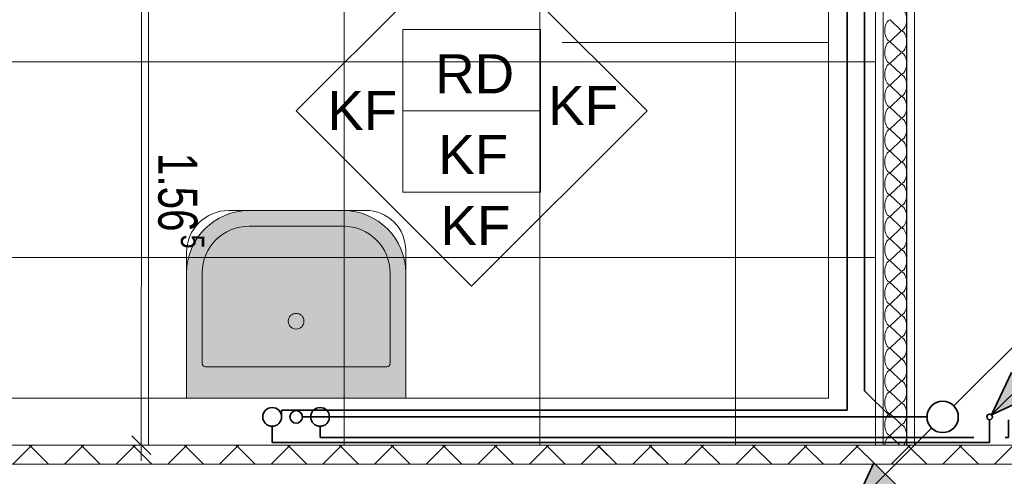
# Model space of a CAD drawing. Extents: x 229 to 926, y 37 to 878.
# Tile 193 of 201: x 558 to 620, y 666 to 695. Entities that reach past the tile are written whole.
import ezdxf
from ezdxf.lldxf.tags import DXFTag

# ---------------------------------------------------------------- set-up
doc = ezdxf.new("R2010")
doc.units = 0
doc.layers.get('0').update_dxf_attribs({"linetype": 'fein_strichliert', "lineweight": 13})
for name, color, linetype, lineweight in [('Ausstattung', 7, 'Continuous', 25), ('Beschriftung', 7, 'Continuous', 25), ('Beschriftung-A03CP9SUA9', 7, 'Continuous', 25), ('Deckenspiegel', 7, 'Continuous', 25), ('Fullfläche', 7, 'Continuous', 25), ('Fullfläche-A03CP9SXA9', 7, 'Continuous', 25), ('Maßlinien', 7, 'Continuous', 25), ('Maßlinien-A03CP9T3A9', 7, 'Continuous', 25), ('S_BI_Einrichtung', 7, 'Continuous', 18), ('Wände', 7, 'Continuous', 25), ('Wände-A03CP9T2A9', 7, 'Continuous', 25)]:
    doc.layers.add(name, color=color, linetype=linetype, lineweight=lineweight)
for name, color, linetype, lineweight, true_color in [('S_BI_Einrichtungflaeche', 7, 'Continuous', 35, 0xc0c0c0), ('S_BI_Kaltwasser', 7, 'STRICHPUNKT2', 35, 0x009900), ('S_BI_Schmutzwasser', 7, 'Continuous', 35, 0x993300), ('S_BI_Warmwasser', 1, 'Strich_Punkt_Punkt_grob', 35, 0xff0000)]:
    doc.layers.add(name, color=color, linetype=linetype, lineweight=lineweight, true_color=true_color)
doc.styles.get("Standard").update_dxf_attribs({"font": 'arial.ttf'})
tags = doc.linetypes.add('fein_strichliert', pattern=[4, 1, -2, 1]).pattern_tags.tags
tags[8:9] = [DXFTag(74, 4), DXFTag(75, 0), DXFTag(340, '0'), DXFTag(46, 0.0), DXFTag(50, 0.0), DXFTag(44, 0.0), DXFTag(45, 0.0)]
tags[6:7] = [DXFTag(74, 4), DXFTag(75, 0), DXFTag(340, '0'), DXFTag(46, 0.0), DXFTag(50, 0.0), DXFTag(44, 0.0), DXFTag(45, 0.0)]
tags[4:5] = [DXFTag(74, 4), DXFTag(75, 0), DXFTag(340, '0'), DXFTag(46, 0.0), DXFTag(50, 0.0), DXFTag(44, 0.0), DXFTag(45, 0.0)]
tags = doc.linetypes.add('Strich_Punkt_Punkt_grob', pattern=[22, 8, -2, 0, -2, 0, -2, 8]).pattern_tags.tags
tags[16:17] = [DXFTag(74, 4), DXFTag(75, 0), DXFTag(340, '0'), DXFTag(46, 0.0), DXFTag(50, 0.0), DXFTag(44, 0.0), DXFTag(45, 0.0)]
tags[14:15] = [DXFTag(74, 4), DXFTag(75, 0), DXFTag(340, '0'), DXFTag(46, 0.0), DXFTag(50, 0.0), DXFTag(44, 0.0), DXFTag(45, 0.0)]
tags[12:13] = [DXFTag(74, 4), DXFTag(75, 0), DXFTag(340, '0'), DXFTag(46, 0.0), DXFTag(50, 0.0), DXFTag(44, 0.0), DXFTag(45, 0.0)]
tags[10:11] = [DXFTag(74, 4), DXFTag(75, 0), DXFTag(340, '0'), DXFTag(46, 0.0), DXFTag(50, 0.0), DXFTag(44, 0.0), DXFTag(45, 0.0)]
tags[8:9] = [DXFTag(74, 4), DXFTag(75, 0), DXFTag(340, '0'), DXFTag(46, 0.0), DXFTag(50, 0.0), DXFTag(44, 0.0), DXFTag(45, 0.0)]
tags[6:7] = [DXFTag(74, 4), DXFTag(75, 0), DXFTag(340, '0'), DXFTag(46, 0.0), DXFTag(50, 0.0), DXFTag(44, 0.0), DXFTag(45, 0.0)]
tags[4:5] = [DXFTag(74, 4), DXFTag(75, 0), DXFTag(340, '0'), DXFTag(46, 0.0), DXFTag(50, 0.0), DXFTag(44, 0.0), DXFTag(45, 0.0)]
tags = doc.linetypes.add('STRICHPUNKT2', pattern=[12.7, 6.35, -3.175, 0, -3.175]).pattern_tags.tags
tags[10:11] = [DXFTag(74, 4), DXFTag(75, 0), DXFTag(340, '0'), DXFTag(46, 0.0), DXFTag(50, 0.0), DXFTag(44, 0.0), DXFTag(45, 0.0)]
tags[8:9] = [DXFTag(74, 4), DXFTag(75, 0), DXFTag(340, '0'), DXFTag(46, 0.0), DXFTag(50, 0.0), DXFTag(44, 0.0), DXFTag(45, 0.0)]
tags[6:7] = [DXFTag(74, 4), DXFTag(75, 0), DXFTag(340, '0'), DXFTag(46, 0.0), DXFTag(50, 0.0), DXFTag(44, 0.0), DXFTag(45, 0.0)]
tags[4:5] = [DXFTag(74, 4), DXFTag(75, 0), DXFTag(340, '0'), DXFTag(46, 0.0), DXFTag(50, 0.0), DXFTag(44, 0.0), DXFTag(45, 0.0)]

# ---------------------------------------------------------------- blocks, each defined once
blk = doc.blocks.new('Referenz-A03CP9SSA9', base_point=(255.728, 65.704))
at = {"layer": 'Ausstattung', "color": 0, "lineweight": -2}
for p, q in [((609.185, 693.596), (592.185, 693.596)), ((570.885, 682.846), (579.636, 682.846)), ((568.185, 670.846), (568.185, 680.146)), ((582.185, 680.297), (582.185, 670.846)), ((582.185, 670.846), (568.185, 670.846))]:
    blk.add_line(p, q, dxfattribs=at)
for centre, major_axis, end_param in [((570.885, 680.146), (0, 2.7), 1.570796), ((579.636, 680.297), (2.549, 0), 1.570797)]:
    blk.add_ellipse(centre, major_axis=major_axis, ratio=1, start_param=0, end_param=end_param, dxfattribs=at)
at = {"layer": 'Beschriftung', "color": 0, "lineweight": -2}
for p, q in [((575.179, 689.211), (586.394, 700.423)), ((586.394, 700.423), (597.606, 689.208)), ((581.993, 689.21), (581.993, 694.41)), ((581.993, 694.41), (590.793, 694.409)), ((590.793, 694.409), (590.793, 689.209)), ((586.391, 677.996), (575.179, 689.211)), ((581.992, 684.01), (581.993, 689.21)), ((590.793, 689.209), (581.993, 689.21)), ((597.606, 689.208), (586.391, 677.996)), ((590.793, 689.209), (590.792, 684.009)), ((590.792, 684.009), (581.992, 684.01))]:
    blk.add_line(p, q, dxfattribs=at)
at = {"layer": 'Fullfläche', "color": 0, "lineweight": -2}
for p, q in [((613.135, 695.032), (613.835, 694.36)), ((613.835, 694.332), (613.135, 693.66)), ((613.135, 693.632), (613.835, 692.96)), ((613.835, 692.932), (613.135, 692.26)), ((613.135, 692.232), (613.835, 691.56)), ((613.835, 691.532), (613.135, 690.86)), ((613.135, 690.832), (613.835, 690.16)), ((613.835, 690.132), (613.135, 689.46)), ((613.135, 689.432), (613.835, 688.76)), ((613.835, 688.732), (613.135, 688.06)), ((613.135, 688.032), (613.835, 687.36)), ((613.835, 687.332), (613.135, 686.66)), ((613.135, 686.632), (613.835, 685.96)), ((613.835, 685.932), (613.135, 685.26)), ((613.135, 685.232), (613.835, 684.56)), ((613.835, 684.532), (613.135, 683.86)), ((613.135, 683.832), (613.835, 683.16)), ((613.835, 683.132), (613.135, 682.46)), ((613.135, 682.432), (613.835, 681.76)), ((613.835, 681.732), (613.135, 681.06)), ((613.135, 681.032), (613.835, 680.36)), ((613.835, 680.332), (613.135, 679.66)), ((613.135, 679.632), (613.835, 678.96)), ((613.835, 678.932), (613.135, 678.26)), ((613.135, 678.232), (613.835, 677.56)), ((613.835, 677.532), (613.135, 676.86)), ((613.135, 676.832), (613.835, 676.16)), ((613.835, 676.132), (613.135, 675.46)), ((613.135, 675.432), (613.835, 674.76)), ((613.835, 674.732), (613.135, 674.06)), ((613.135, 674.032), (613.835, 673.36)), ((613.835, 673.332), (613.135, 672.66)), ((613.135, 672.632), (613.835, 671.96)), ((613.835, 671.932), (613.135, 671.26)), ((613.135, 671.232), (613.835, 670.56)), ((613.835, 670.532), (613.135, 669.86)), ((613.135, 669.832), (613.835, 669.16)), ((613.835, 669.132), (613.135, 668.46)), ((613.135, 668.432), (613.745, 667.846)), ((558.225, 667.754), (557.097, 666.624)), ((558.136, 667.846), (558.225, 667.757)), ((558.32, 667.846), (558.232, 667.757)), ((558.232, 667.754), (559.36, 666.624)), ((561.525, 667.754), (560.396, 666.624)), ((561.436, 667.846), (561.525, 667.757)), ((561.62, 667.846), (561.532, 667.757)), ((561.532, 667.754), (562.661, 666.624)), ((564.825, 667.754), (563.696, 666.624)), ((564.736, 667.846), (564.825, 667.757)), ((564.92, 667.846), (564.832, 667.757)), ((564.832, 667.754), (565.961, 666.623)), ((568.125, 667.754), (566.995, 666.623)), ((568.036, 667.846), (568.125, 667.757)), ((568.22, 667.846), (568.132, 667.757)), ((568.132, 667.754), (569.261, 666.623)), ((571.425, 667.754), (570.295, 666.623)), ((571.336, 667.846), (571.425, 667.757)), ((571.52, 667.846), (571.432, 667.757)), ((571.432, 667.754), (572.562, 666.623)), ((574.725, 667.754), (573.595, 666.622)), ((574.636, 667.846), (574.725, 667.757)), ((574.82, 667.846), (574.732, 667.757)), ((574.732, 667.754), (575.862, 666.622)), ((578.025, 667.754), (576.894, 666.622)), ((577.936, 667.846), (578.025, 667.757)), ((578.12, 667.846), (578.032, 667.757)), ((578.032, 667.754), (579.163, 666.622)), ((581.325, 667.754), (580.194, 666.622)), ((581.237, 667.846), (581.325, 667.757)), ((581.42, 667.846), (581.332, 667.757)), ((581.332, 667.754), (582.463, 666.621)), ((584.625, 667.754), (583.493, 666.621)), ((584.537, 667.846), (584.625, 667.757)), ((584.72, 667.846), (584.632, 667.757)), ((584.632, 667.754), (585.764, 666.621)), ((587.925, 667.754), (586.793, 666.621)), ((587.837, 667.846), (587.925, 667.758)), ((588.02, 667.846), (587.932, 667.758)), ((587.932, 667.754), (589.064, 666.621)), ((591.225, 667.754), (590.092, 666.621)), ((591.137, 667.846), (591.225, 667.758)), ((591.32, 667.846), (591.232, 667.758)), ((591.232, 667.754), (592.365, 666.62)), ((594.525, 667.754), (593.392, 666.62)), ((594.437, 667.846), (594.525, 667.758)), ((594.62, 667.846), (594.532, 667.758)), ((594.532, 667.754), (595.665, 666.62)), ((597.825, 667.754), (596.692, 666.62)), ((597.737, 667.846), (597.825, 667.758)), ((597.92, 667.846), (597.832, 667.758)), ((597.832, 667.754), (598.965, 666.619)), ((601.125, 667.754), (599.991, 666.619)), ((601.037, 667.846), (601.125, 667.758)), ((601.22, 667.846), (601.132, 667.758)), ((601.132, 667.754), (602.266, 666.619)), ((604.425, 667.754), (603.291, 666.619)), ((604.337, 667.846), (604.425, 667.758)), ((604.52, 667.846), (604.432, 667.758)), ((604.432, 667.754), (605.566, 666.619)), ((607.725, 667.754), (606.59, 666.619)), ((607.637, 667.846), (607.725, 667.758)), ((607.82, 667.846), (607.732, 667.758)), ((607.732, 667.754), (608.867, 666.618)), ((611.025, 667.754), (609.89, 666.618)), ((610.937, 667.846), (611.025, 667.758)), ((611.12, 667.846), (611.032, 667.758)), ((611.032, 667.754), (612.167, 666.618)), ((614.325, 667.754), (613.189, 666.618)), ((614.237, 667.846), (614.325, 667.758)), ((614.42, 667.846), (614.332, 667.758)), ((614.332, 667.754), (615.467, 666.617)), ((617.625, 667.755), (616.489, 666.617)), ((617.537, 667.846), (617.625, 667.758)), ((617.72, 667.846), (617.632, 667.758)), ((617.632, 667.755), (618.768, 666.617)), ((620.925, 667.755), (619.789, 666.617))]:
    blk.add_line(p, q, dxfattribs=at)
for centre, start_param, end_param in [((613.835, 695.046), 0, 3.141593), ((613.135, 694.346), 3.141593, 4.712389), ((613.135, 694.346), 4.712389, 6.283185), ((613.835, 693.646), 0, 3.141593), ((613.135, 692.946), 3.141593, 4.712389), ((613.135, 692.946), 4.712389, 6.283185), ((613.835, 692.246), 0, 3.141593), ((613.135, 691.546), 3.141593, 4.712389), ((613.135, 691.546), 4.712389, 6.283185), ((613.835, 690.846), 0, 3.141593), ((613.135, 690.146), 3.141593, 4.712389), ((613.135, 690.146), 4.712389, 6.283185), ((613.835, 689.446), 0, 3.141593), ((613.135, 688.746), 3.141593, 4.712389), ((613.135, 688.746), 4.712389, 6.283185), ((613.835, 688.046), 0, 3.141593), ((613.135, 687.346), 3.141593, 4.712389), ((613.135, 687.346), 4.712389, 6.283185), ((613.835, 686.646), 0, 3.141593), ((613.135, 685.946), 3.141593, 4.712389), ((613.135, 685.946), 4.712389, 6.283185), ((613.835, 685.246), 0, 3.141593), ((613.135, 684.546), 3.141593, 4.712389), ((613.135, 684.546), 4.712389, 6.283185), ((613.835, 683.846), 0, 3.141593), ((613.135, 683.146), 3.141593, 4.712389), ((613.135, 683.146), 4.712389, 6.283185), ((613.835, 682.446), 0, 3.141593), ((613.135, 681.746), 3.141593, 4.712389), ((613.135, 681.746), 4.712389, 6.283185), ((613.835, 681.046), 0, 3.141593), ((613.135, 680.346), 3.141593, 4.712389), ((613.135, 680.346), 4.712389, 6.283185), ((613.835, 679.646), 0, 3.141593), ((613.135, 678.946), 3.141593, 4.712389), ((613.135, 678.946), 4.712389, 6.283185), ((613.835, 678.246), 0, 3.141593), ((613.135, 677.546), 3.141593, 4.712389), ((613.135, 677.546), 4.712389, 6.283185), ((613.835, 676.846), 0, 3.141593), ((613.135, 676.146), 3.141593, 4.712389), ((613.135, 676.146), 4.712389, 6.283185), ((613.835, 675.446), 0, 3.141593), ((613.135, 674.746), 3.141593, 4.712389), ((613.135, 674.746), 4.712389, 6.283185), ((613.835, 674.046), 0, 3.141593), ((613.135, 673.346), 3.141593, 4.712389), ((613.135, 673.346), 4.712389, 6.283185), ((613.835, 672.646), 0, 3.141593), ((613.135, 671.946), 3.141593, 4.712389), ((613.135, 671.946), 4.712389, 6.283185), ((613.835, 671.246), 0, 3.141593), ((613.135, 670.546), 3.141593, 4.712389), ((613.135, 670.546), 4.712389, 6.283185), ((613.835, 669.846), 0, 3.141593), ((613.135, 669.146), 3.141593, 4.712389), ((613.135, 669.146), 4.712389, 6.283185), ((613.835, 668.446), 0.506003, 3.141593), ((613.135, 667.746), 3.141593, 4.566221)]:
    blk.add_ellipse(centre, major_axis=(0, -0.686), ratio=0.5, start_param=start_param, end_param=end_param, dxfattribs=at)
at = {"layer": 'Maßlinien', "color": 0, "lineweight": -2}
for p, q in [((565.298, 692.014), (565.299, 699.145)), ((565.298, 688.116), (565.298, 692.014)), ((565.295, 667.845), (565.298, 688.116)), ((565.895, 667.245), (564.695, 668.445)), ((565.295, 667.845), (564.295, 667.845)), ((565.295, 667.845), (566.295, 667.845)), ((565.295, 667.845), (565.295, 666.845))]:
    blk.add_line(p, q, dxfattribs=at)
at = {"layer": 'Wände', "color": 0, "lineweight": -2}
for p, q in [((609.185, 670.846), (609.185, 729.346)), ((612.185, 667.846), (612.185, 729.346)), ((612.685, 729.346), (612.685, 667.846)), ((614.185, 729.346), (614.185, 667.846)), ((614.685, 667.846), (614.685, 729.346)), ((556.834, 670.846), (609.185, 670.846)), ((612.185, 667.846), (552.834, 667.846)), ((673.234, 667.846), (612.185, 667.846)), ((674.034, 666.61), (549.334, 666.625))]:
    blk.add_line(p, q, dxfattribs=at)
at = {"layer": 'Beschriftung', "color": 0, "lineweight": -2, "char_height": 2.5, "attachment_point": 1, "rotation": 359.99316}
for s, insert in [('{\\fArial;RD}', (584.069, 692.836)), ('{\\fArial;KF}', (591.286, 690.812)), ('{\\fArial;KF}', (577.18, 690.483)), ('{\\fArial;KF}', (584.268, 687.669)), ('{\\fArial;KF}', (584.407, 683.135))]:
    blk.add_mtext(s, dxfattribs=dict(at, insert=insert))
at = {"layer": 'Maßlinien', "color": 0, "lineweight": -2, "attachment_point": 1, "rotation": 269.99315}
for s, insert, char_height in [('{\\W0.74;\\fArial;1.56}', (568.88, 686.525), 2.5), ('{\\W0.76;\\fArial;5}', (569.322, 681.296), 1.5)]:
    blk.add_mtext(s, dxfattribs=dict(at, insert=insert, char_height=char_height))
blk = doc.blocks.new('Referenz-A03CP9T9A9', base_point=(255.728, 65.706))
at = {"layer": 'Beschriftung-A03CP9SUA9', "color": 0, "lineweight": -2}
for p, q in [((575.179, 689.211), (586.394, 700.423)), ((586.394, 700.423), (597.605, 689.208)), ((581.992, 689.21), (581.993, 694.41)), ((581.993, 694.41), (590.793, 694.409)), ((590.793, 694.409), (590.792, 689.209)), ((586.39, 677.996), (575.179, 689.211)), ((581.991, 684.01), (581.992, 689.21)), ((590.792, 689.209), (581.992, 689.21)), ((597.605, 689.208), (586.39, 677.996)), ((590.792, 689.209), (590.791, 684.009)), ((590.791, 684.009), (581.991, 684.01))]:
    blk.add_line(p, q, dxfattribs=at)
at = {"layer": 'Deckenspiegel', "color": 0, "lineweight": -2}
for p, q in [((565.759, 667.846), (565.759, 729.346)), ((578.259, 667.846), (578.259, 729.346)), ((590.759, 667.846), (590.759, 729.346)), ((603.259, 667.846), (603.259, 729.346)), ((612.184, 729.346), (612.184, 667.846)), ((556.833, 692.346), (612.184, 692.346)), ((556.833, 679.846), (612.184, 679.846)), ((612.184, 667.846), (556.833, 667.846))]:
    blk.add_line(p, q, dxfattribs=at)
at = {"layer": 'Fullfläche-A03CP9SXA9', "color": 0, "lineweight": -2}
for p, q in [((613.134, 695.032), (613.834, 694.36)), ((613.834, 694.332), (613.134, 693.66)), ((613.134, 693.632), (613.834, 692.96)), ((613.834, 692.932), (613.134, 692.26)), ((613.134, 692.232), (613.834, 691.56)), ((613.834, 691.532), (613.134, 690.86)), ((613.134, 690.832), (613.834, 690.16)), ((613.834, 690.132), (613.134, 689.46)), ((613.134, 689.432), (613.834, 688.76)), ((613.834, 688.732), (613.134, 688.06)), ((613.134, 688.032), (613.834, 687.36)), ((613.834, 687.332), (613.134, 686.66)), ((613.134, 686.632), (613.834, 685.96)), ((613.834, 685.932), (613.134, 685.26)), ((613.134, 685.232), (613.834, 684.56)), ((613.834, 684.532), (613.134, 683.86)), ((613.134, 683.832), (613.834, 683.16)), ((613.834, 683.132), (613.134, 682.46)), ((613.134, 682.432), (613.834, 681.76)), ((613.834, 681.732), (613.134, 681.06)), ((613.134, 681.032), (613.834, 680.36)), ((613.834, 680.332), (613.134, 679.66)), ((613.134, 679.632), (613.834, 678.96)), ((613.834, 678.932), (613.134, 678.26)), ((613.134, 678.232), (613.834, 677.56)), ((613.834, 677.532), (613.134, 676.86)), ((613.134, 676.832), (613.834, 676.16)), ((613.834, 676.132), (613.134, 675.46)), ((613.134, 675.432), (613.834, 674.76)), ((613.834, 674.732), (613.134, 674.06)), ((613.134, 674.032), (613.834, 673.36)), ((613.834, 673.332), (613.134, 672.66)), ((613.134, 672.632), (613.834, 671.96)), ((613.834, 671.932), (613.134, 671.26)), ((613.134, 671.232), (613.834, 670.56)), ((613.834, 670.532), (613.134, 669.86)), ((613.134, 669.832), (613.834, 669.16)), ((613.834, 669.132), (613.134, 668.46)), ((613.134, 668.432), (613.745, 667.846)), ((558.225, 667.754), (557.096, 666.625)), ((558.136, 667.846), (558.225, 667.757)), ((558.32, 667.846), (558.231, 667.757)), ((558.231, 667.754), (559.36, 666.624)), ((561.525, 667.754), (560.396, 666.624)), ((561.436, 667.846), (561.525, 667.757)), ((561.62, 667.846), (561.531, 667.757)), ((561.531, 667.754), (562.66, 666.624)), ((564.825, 667.754), (563.695, 666.624)), ((564.736, 667.846), (564.825, 667.757)), ((564.92, 667.846), (564.831, 667.757)), ((564.831, 667.754), (565.961, 666.624)), ((568.125, 667.754), (566.995, 666.623)), ((568.036, 667.846), (568.125, 667.757)), ((568.22, 667.846), (568.131, 667.757)), ((568.131, 667.754), (569.261, 666.623)), ((571.425, 667.754), (570.295, 666.623)), ((571.336, 667.846), (571.425, 667.758)), ((571.52, 667.846), (571.431, 667.758)), ((571.431, 667.754), (572.561, 666.623)), ((574.725, 667.754), (573.594, 666.623)), ((574.636, 667.846), (574.725, 667.758)), ((574.82, 667.846), (574.731, 667.758)), ((574.731, 667.754), (575.862, 666.622)), ((578.025, 667.754), (576.894, 666.622)), ((577.936, 667.846), (578.025, 667.758)), ((578.12, 667.846), (578.031, 667.758)), ((578.031, 667.754), (579.162, 666.622)), ((581.325, 667.754), (580.193, 666.622)), ((581.236, 667.846), (581.325, 667.758)), ((581.42, 667.846), (581.331, 667.758)), ((581.331, 667.754), (582.463, 666.622)), ((584.625, 667.754), (583.493, 666.621)), ((584.536, 667.846), (584.625, 667.758)), ((584.72, 667.846), (584.631, 667.758)), ((584.631, 667.754), (585.763, 666.621)), ((587.925, 667.754), (586.792, 666.621)), ((587.836, 667.846), (587.925, 667.758)), ((588.02, 667.846), (587.931, 667.758)), ((587.931, 667.754), (589.064, 666.621)), ((591.225, 667.754), (590.092, 666.621)), ((591.136, 667.846), (591.225, 667.758)), ((591.32, 667.846), (591.231, 667.758)), ((591.231, 667.754), (592.364, 666.62)), ((594.525, 667.754), (593.392, 666.62)), ((594.436, 667.846), (594.525, 667.758)), ((594.62, 667.846), (594.531, 667.758)), ((594.531, 667.754), (595.664, 666.62)), ((597.824, 667.755), (596.691, 666.62)), ((597.736, 667.846), (597.824, 667.758)), ((597.919, 667.846), (597.831, 667.758)), ((597.831, 667.755), (598.965, 666.62)), ((601.125, 667.755), (599.991, 666.619)), ((601.036, 667.846), (601.125, 667.758)), ((601.219, 667.846), (601.131, 667.758)), ((601.131, 667.755), (602.265, 666.619)), ((604.424, 667.755), (603.29, 666.619)), ((604.336, 667.846), (604.424, 667.758)), ((604.519, 667.846), (604.431, 667.758)), ((604.431, 667.755), (605.566, 666.619)), ((607.725, 667.755), (606.59, 666.619)), ((607.636, 667.846), (607.725, 667.758)), ((607.819, 667.846), (607.731, 667.758)), ((607.731, 667.755), (608.866, 666.618)), ((611.024, 667.755), (609.889, 666.618)), ((610.936, 667.846), (611.024, 667.758)), ((611.119, 667.846), (611.031, 667.758)), ((611.031, 667.755), (612.167, 666.618)), ((614.324, 667.755), (613.189, 666.618)), ((614.236, 667.846), (614.324, 667.758)), ((614.419, 667.846), (614.331, 667.758)), ((614.331, 667.755), (615.467, 666.618)), ((617.625, 667.755), (616.489, 666.618)), ((617.536, 667.846), (617.625, 667.758)), ((617.719, 667.846), (617.631, 667.758)), ((617.631, 667.755), (618.767, 666.617)), ((620.924, 667.755), (619.788, 666.617))]:
    blk.add_line(p, q, dxfattribs=at)
for centre, start_param, end_param in [((613.834, 695.046), 0, 3.141593), ((613.134, 694.346), 3.141593, 4.712389), ((613.134, 694.346), 4.712389, 6.283185), ((613.834, 693.646), 0, 3.141593), ((613.134, 692.946), 3.141593, 4.712389), ((613.134, 692.946), 4.712389, 6.283185), ((613.834, 692.246), 0, 3.141593), ((613.134, 691.546), 3.141593, 4.712389), ((613.134, 691.546), 4.712389, 6.283185), ((613.834, 690.846), 0, 3.141593), ((613.134, 690.146), 3.141593, 4.712389), ((613.134, 690.146), 4.712389, 6.283185), ((613.834, 689.446), 0, 3.141593), ((613.134, 688.746), 3.141593, 4.712389), ((613.134, 688.746), 4.712389, 6.283185), ((613.834, 688.046), 0, 3.141593), ((613.134, 687.346), 3.141593, 4.712389), ((613.134, 687.346), 4.712389, 6.283185), ((613.834, 686.646), 0, 3.141593), ((613.134, 685.946), 3.141593, 4.712389), ((613.134, 685.946), 4.712389, 6.283185), ((613.834, 685.246), 0, 3.141593), ((613.134, 684.546), 3.141593, 4.712389), ((613.134, 684.546), 4.712389, 6.283185), ((613.834, 683.846), 0, 3.141593), ((613.134, 683.146), 3.141593, 4.712389), ((613.134, 683.146), 4.712389, 6.283185), ((613.834, 682.446), 0, 3.141593), ((613.134, 681.746), 3.141593, 4.712389), ((613.134, 681.746), 4.712389, 6.283185), ((613.834, 681.046), 0, 3.141593), ((613.134, 680.346), 3.141593, 4.712389), ((613.134, 680.346), 4.712389, 6.283185), ((613.834, 679.646), 0, 3.141593), ((613.134, 678.946), 3.141593, 4.712389), ((613.134, 678.946), 4.712389, 6.283185), ((613.834, 678.246), 0, 3.141593), ((613.134, 677.546), 3.141593, 4.712389), ((613.134, 677.546), 4.712389, 6.283185), ((613.834, 676.846), 0, 3.141593), ((613.134, 676.146), 3.141593, 4.712389), ((613.134, 676.146), 4.712389, 6.283185), ((613.834, 675.446), 0, 3.141593), ((613.134, 674.746), 3.141593, 4.712389), ((613.134, 674.746), 4.712389, 6.283185), ((613.834, 674.046), 0, 3.141593), ((613.134, 673.346), 3.141593, 4.712389), ((613.134, 673.346), 4.712389, 6.283185), ((613.834, 672.646), 0, 3.141593), ((613.134, 671.946), 3.141593, 4.712389), ((613.134, 671.946), 4.712389, 6.283185), ((613.834, 671.246), 0, 3.141593), ((613.134, 670.546), 3.141593, 4.712389), ((613.134, 670.546), 4.712389, 6.283185), ((613.834, 669.846), 0, 3.141593), ((613.134, 669.146), 3.141593, 4.712389), ((613.134, 669.146), 4.712389, 6.283185), ((613.834, 668.446), 0.506003, 3.141593), ((613.134, 667.746), 3.141593, 4.566221)]:
    blk.add_ellipse(centre, major_axis=(0, -0.686), ratio=0.5, start_param=start_param, end_param=end_param, dxfattribs=at)
at = {"layer": 'Maßlinien-A03CP9T3A9', "color": 0, "lineweight": -2}
for p, q in [((565.298, 692.014), (565.298, 699.145)), ((565.297, 688.116), (565.298, 692.014)), ((565.295, 667.845), (565.297, 688.116)), ((565.895, 667.245), (564.695, 668.445)), ((565.295, 667.845), (564.295, 667.845)), ((565.295, 667.845), (566.295, 667.845)), ((565.295, 667.845), (565.295, 666.845))]:
    blk.add_line(p, q, dxfattribs=at)
at = {"layer": 'Wände-A03CP9T2A9', "color": 0, "lineweight": -2}
for p, q in [((609.184, 670.846), (609.184, 729.346)), ((612.184, 667.846), (612.184, 729.346)), ((612.684, 729.346), (612.684, 667.846)), ((614.184, 729.346), (614.184, 667.846)), ((614.684, 667.846), (614.684, 729.346)), ((556.833, 670.846), (609.184, 670.846)), ((612.184, 667.846), (552.833, 667.846)), ((673.233, 667.846), (612.184, 667.846)), ((674.033, 666.611), (549.333, 666.626))]:
    blk.add_line(p, q, dxfattribs=at)
at = {"layer": 'Beschriftung-A03CP9SUA9', "color": 0, "lineweight": -2, "char_height": 2.49999, "attachment_point": 1, "rotation": 359.99316}
for s, insert in [('{\\fArial;RD}', (584.068, 692.836)), ('{\\fArial;KF}', (591.285, 690.812)), ('{\\fArial;KF}', (577.179, 690.483)), ('{\\fArial;KF}', (584.268, 687.669)), ('{\\fArial;KF}', (584.407, 683.136))]:
    blk.add_mtext(s, dxfattribs=dict(at, insert=insert))
at = {"layer": 'Maßlinien-A03CP9T3A9', "color": 0, "lineweight": -2, "attachment_point": 1, "rotation": 269.99315}
for s, insert, char_height in [('{\\W0.74;\\fArial;1.56}', (568.879, 686.525), 2.49999), ('{\\W0.76;\\fArial;5}', (569.321, 681.296), 1.5)]:
    blk.add_mtext(s, dxfattribs=dict(at, insert=insert, char_height=char_height))
blk = doc.blocks.new('Waschtisch-A03CP9TFA9', base_point=(568.185, 670.846))
at = {"layer": 'S_BI_Einrichtungflaeche', "linetype": 'ByBlock', "ltscale": 0.35}
blk.add_hatch(color=256, dxfattribs=at).paths.add_polyline_path([(568.185, 670.846), (568.185, 678.846), (568.321, 679.881), (568.721, 680.846), (569.356, 681.674), (570.185, 682.31), (571.149, 682.71), (572.185, 682.846), (578.185, 682.846), (579.22, 682.71), (580.185, 682.31), (581.013, 681.674), (581.649, 680.846), (582.048, 679.881), (582.185, 678.846), (582.185, 670.846)])
at = {"color": 0, "linetype": 'ByBlock', "lineweight": -2, "ltscale": 0.18}
for p, q in [((572.185, 682.846), (578.185, 682.846)), ((572.185, 681.846), (578.185, 681.846)), ((568.185, 670.846), (568.185, 678.846)), ((569.185, 673.046), (569.185, 678.846)), ((581.185, 678.846), (581.185, 673.046)), ((582.185, 678.846), (582.185, 670.846)), ((580.985, 672.846), (569.385, 672.846)), ((582.185, 670.846), (568.185, 670.846))]:
    blk.add_line(p, q, dxfattribs=at)
blk.add_circle((575.185, 675.766), 0.5, dxfattribs=at)
for centre, major_axis in [((572.185, 678.846), (0, 4)), ((578.185, 678.846), (4, 0)), ((572.185, 678.846), (0, 3)), ((578.185, 678.846), (3, 0)), ((569.385, 673.046), (-0.2, 0)), ((580.985, 673.046), (0, -0.2))]:
    blk.add_ellipse(centre, major_axis=major_axis, ratio=1, start_param=0, end_param=1.570796, dxfattribs=at)
blk = doc.blocks.new('Anschluss-Element-A03CP9THA9', base_point=(576.115, 669.046))
at = {"color": 0, "linetype": 'Continuous', "lineweight": -2, "ltscale": 0.35}
blk.add_circle((576.715, 669.646), 0.6, dxfattribs=at)
blk = doc.blocks.new('Anschluss-Element-A03CP9TJA9', base_point=(574.785, 669.246))
at = {"color": 0, "lineweight": -2}
blk.add_circle((575.185, 669.646), 0.4, dxfattribs=at)
blk = doc.blocks.new('Anschluss-Element-A03CP9TLA9', base_point=(573.055, 669.046))
at = {"color": 0, "linetype": 'Continuous', "lineweight": -2, "ltscale": 0.35}
blk.add_circle((573.655, 669.646), 0.6, dxfattribs=at)
blk = doc.blocks.new('Anschluss-Element-A03CP9TNA9', base_point=(573.055, 669.046))
at = {"color": 0, "linetype": 'Continuous', "lineweight": -2, "ltscale": 0.35}
blk.add_circle((573.655, 669.646), 0.6, dxfattribs=at)
blk = doc.blocks.new('Fallleitung Abwasser-A03CP9U1A9', base_point=(610.828, 663.987))
at = {"color": 0, "lineweight": -2}
for p, q in [((617.191, 670.35), (622.14, 675.299)), ((615.777, 668.936), (610.828, 663.987)), ((612.096, 666.706), (610.828, 663.987)), ((612.096, 666.706), (613.547, 665.255)), ((613.547, 665.255), (610.828, 663.987))]:
    blk.add_line(p, q, dxfattribs=at)
blk.add_circle((616.484, 669.643), 1, dxfattribs=at)
blk.add_solid([(613.547, 665.255), (610.828, 663.987), (612.096, 666.706)], dxfattribs=at)
blk = doc.blocks.new('Steigleitung Sanitär-A03CP9U3A9', base_point=(619.304, 669.463))
at = {"color": 0, "linetype": 'Continuous', "lineweight": -2, "ltscale": 0.35}
for p, q in [((619.611, 669.77), (625.14, 675.299)), ((620.879, 672.489), (619.611, 669.77)), ((620.879, 672.489), (622.33, 671.038)), ((622.33, 671.038), (619.611, 669.77))]:
    blk.add_line(p, q, dxfattribs=at)
blk.add_circle((619.484, 669.643), 0.18, dxfattribs=at)
blk.add_solid([(622.33, 671.038), (619.611, 669.77), (620.879, 672.489)], dxfattribs=at)
blk = doc.blocks.new('Teilstrecke-A03CP9U5A9', base_point=(574.255, 669.646))
at = {"color": 0, "linetype": 'ByBlock', "lineweight": -2, "ltscale": 0.35}
for p, q in [((610.385, 697.796), (610.385, 670.079)), ((610.385, 670.079), (574.255, 670.079)), ((574.255, 670.079), (574.255, 669.646))]:
    blk.add_line(p, q, dxfattribs=at)
blk = doc.blocks.new('Teilstrecke-A03CP9U7A9', base_point=(573.655, 668))
at = {"color": 0, "linetype": 'ByBlock', "lineweight": -2, "ltscale": 0.35}
for p, q in [((619.484, 668), (619.484, 669.463)), ((573.655, 669.046), (573.655, 668)), ((573.655, 668), (619.484, 668))]:
    blk.add_line(p, q, dxfattribs=at)
blk = doc.blocks.new('Teilstrecke-A03CP9U9A9', base_point=(576.715, 668.333))
at = {"color": 0, "linetype": 'ByBlock', "lineweight": -2, "ltscale": 0.35}
for p, q in [((620.684, 668.333), (620.684, 669.463)), ((576.715, 669.046), (576.715, 668.333)), ((576.715, 668.333), (618.484, 668.333)), ((620.484, 668.333), (620.684, 668.333))]:
    blk.add_line(p, q, dxfattribs=at)
blk = doc.blocks.new('Abwasserleitung-A03CP9UBA9', base_point=(610.95, 669.643))
at = {"color": 0, "linetype": 'ByBlock', "lineweight": -2, "ltscale": 0.35}
for p, q in [((610.95, 700.03), (611.498, 699.482)), ((611.498, 699.482), (611.498, 671.323)), ((611.498, 671.323), (613.178, 669.643))]:
    blk.add_line(p, q, dxfattribs=at)
blk = doc.blocks.new('Abwasserleitung-A03CP9UDA9', base_point=(613.178, 669.643))
at = {"color": 0, "linetype": 'ByBlock', "lineweight": -2, "ltscale": 0.35}
blk.add_line((615.484, 669.643), (613.178, 669.643), dxfattribs=at)
blk = doc.blocks.new('Abwasserleitung-A03CP9UFA9', base_point=(575.585, 669.643))
at = {"color": 0, "linetype": 'ByBlock', "lineweight": -2, "ltscale": 0.35}
blk.add_line((613.178, 669.643), (575.585, 669.643), dxfattribs=at)
blk = doc.blocks.new('Distributor Abwasserleitung-A03CP9UHA9', base_point=(612.78, 669.456))
at = {"color": 0, "lineweight": 13}
blk.add_line((613.178, 669.643), (613.178, 669.643), dxfattribs=at)

msp = doc.modelspace()

# ---------------------------------------------------------------- block references
at = {"color": 251, "lineweight": 13, "ltscale": 0.13, "true_color": 0x606060}
for name, p in [('Referenz-A03CP9SSA9', (255.728, 65.704)), ('Referenz-A03CP9T9A9', (255.728, 65.706))]:
    msp.add_blockref(name, p, dxfattribs=at)
at = {"layer": 'S_BI_Einrichtung', "ltscale": 0.18}
msp.add_blockref('Waschtisch-A03CP9TFA9', (568.185, 670.846), dxfattribs=at)
at = {"layer": 'S_BI_Kaltwasser', "ltscale": 0.35}
for name, p in [('Teilstrecke-A03CP9U5A9', (574.255, 669.646)), ('Steigleitung Sanitär-A03CP9U3A9', (619.304, 669.463)), ('Anschluss-Element-A03CP9TLA9', (573.055, 669.046)), ('Anschluss-Element-A03CP9TNA9', (573.055, 669.046)), ('Teilstrecke-A03CP9U7A9', (573.655, 668))]:
    msp.add_blockref(name, p, dxfattribs=at)
at = {"layer": 'S_BI_Schmutzwasser', "ltscale": 0.35}
for name, p in [('Abwasserleitung-A03CP9UBA9', (610.95, 669.643)), ('Fallleitung Abwasser-A03CP9U1A9', (610.828, 663.987)), ('Anschluss-Element-A03CP9TJA9', (574.785, 669.246)), ('Abwasserleitung-A03CP9UFA9', (575.585, 669.643)), ('Abwasserleitung-A03CP9UDA9', (613.178, 669.643)), ('Distributor Abwasserleitung-A03CP9UHA9', (612.78, 669.456))]:
    msp.add_blockref(name, p, dxfattribs=at)
at = {"layer": 'S_BI_Warmwasser', "ltscale": 0.35}
for name, p in [('Anschluss-Element-A03CP9THA9', (576.115, 669.046)), ('Teilstrecke-A03CP9U9A9', (576.715, 668.333))]:
    msp.add_blockref(name, p, dxfattribs=at)

doc.saveas('drawing.dxf')
